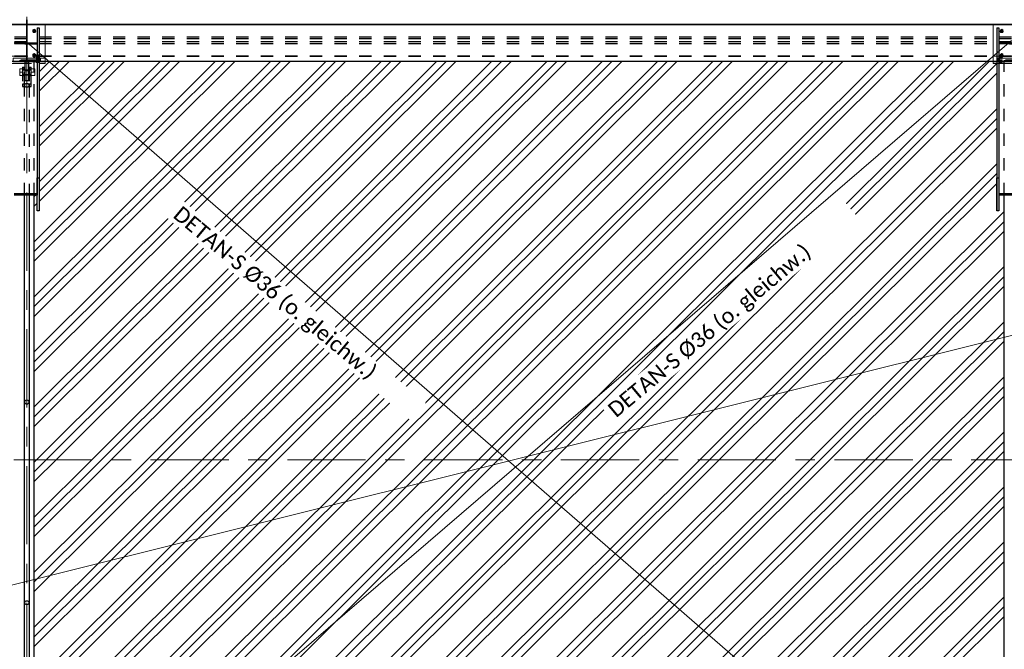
# Model space of a CAD drawing. Header units: metres. Extents: x -25 to 81, y -4 to 26.
# Tile 40 of 53: x 29.91 to 37.91, y 17.22 to 22.34. Entities that reach past the tile are written whole.
import ezdxf

# ---------------------------------------------------------------- set-up
doc = ezdxf.new("R2010")
doc.units = ezdxf.units.M
for name, pattern in [('Rasterlinie', [1.11125, 0.635, -0.15875, 0.15875, -0.15875]), ('Strich', [0.3175, 0.15875, -0.15875]), ('Verdeckt', [0.15, 0.1, -0.05])]:
    doc.linetypes.add(name, pattern=pattern)
for name, color, linetype, lineweight in [('_Verdeckte Linien_', 7, 'Strich', 18), ('A-DETL-THIN', 151, 'Continuous', 18), ('A-FLOR', 192, 'Continuous', 35), ('A-FLOR-PATT', 8, 'Continuous', 50), ('S-BEAM', 12, 'Continuous', 35), ('S-BEAM-HDLN', 1, 'Verdeckt', 25), ('S-COLS', 52, 'Continuous', 18), ('S-COLS-HDLN', 52, 'Verdeckt', 25), ('S-GRID', 1, 'Continuous', 9), ('Text', 250, 'Continuous', 9), ('Tragwerksverbindungen', 7, 'Continuous', 18)]:
    doc.layers.add(name, color=color, linetype=linetype, lineweight=lineweight)
doc.styles.add('Calibri_2', font='calibri.ttf', dxfattribs={"height": 0.125})

# ---------------------------------------------------------------- blocks, each defined once
blk = doc.blocks.new('FP_29-Dach _Draufsicht_')
at = {"layer": 'A-FLOR-PATT', "lineweight": 18}
for p, q in [((18.6235, 20.4549), (20.1741, 21.9997)), ((18.6235, 20.0076), (20.6232, 21.9997)), ((18.6235, 19.5603), (21.0722, 21.9997)), ((18.6235, 19.113), (21.5212, 21.9997)), ((18.6235, 20.3759), (20.2535, 21.9997)), ((18.6235, 19.9286), (20.7025, 21.9997)), ((18.6235, 19.4813), (21.1515, 21.9997)), ((18.6235, 19.0339), (21.6006, 21.9997)), ((18.6235, 20.534), (20.0948, 21.9997)), ((18.6235, 20.0867), (20.5438, 21.9997)), ((18.6235, 19.6394), (20.9928, 21.9997)), ((18.6235, 19.1921), (21.4418, 21.9997)), ((18.6235, 20.4549), (20.1741, 21.9997)), ((18.6235, 20.0076), (20.6232, 21.9997)), ((18.6235, 19.5603), (21.0722, 21.9997)), ((18.6235, 19.113), (21.5212, 21.9997)), ((18.6235, 20.3759), (20.2535, 21.9997)), ((18.6235, 19.9286), (20.7025, 21.9997)), ((18.6235, 19.4813), (21.1515, 21.9997)), ((18.6235, 19.0339), (21.6006, 21.9997)), ((18.6235, 20.534), (20.0948, 21.9997)), ((18.6235, 20.0867), (20.5438, 21.9997)), ((18.6235, 19.6394), (20.9928, 21.9997)), ((18.6235, 19.1921), (21.4418, 21.9997)), ((18.653, 18.7741), (21.8908, 21.9997)), ((18.653, 18.7741), (21.8908, 21.9997)), ((18.6635, 21.8367), (18.8271, 21.9997)), ((18.6635, 21.3894), (19.2761, 21.9997)), ((18.6635, 20.9421), (19.7251, 21.9997)), ((18.6635, 21.7576), (18.9065, 21.9997)), ((18.6635, 21.3103), (19.3555, 21.9997)), ((18.6635, 20.863), (19.8045, 21.9997)), ((18.6635, 21.9158), (18.7477, 21.9997)), ((18.6635, 21.4685), (19.1967, 21.9997)), ((18.6635, 21.0212), (19.6458, 21.9997)), ((18.6635, 21.8367), (18.8271, 21.9997)), ((18.6635, 21.3894), (19.2761, 21.9997)), ((18.6635, 20.9421), (19.7251, 21.9997)), ((18.6635, 21.7576), (18.9065, 21.9997)), ((18.6635, 21.3103), (19.3555, 21.9997)), ((18.6635, 20.863), (19.8045, 21.9997)), ((18.6635, 21.9158), (18.7477, 21.9997)), ((18.6635, 21.4685), (19.1967, 21.9997)), ((18.6635, 21.0212), (19.6458, 21.9997)), ((18.7324, 18.7741), (21.9702, 21.9997)), ((18.7324, 18.7741), (21.9702, 21.9997)), ((18.8117, 18.7741), (22.0496, 21.9997)), ((18.8117, 18.7741), (22.0496, 21.9997)), ((19.102, 18.7741), (22.3398, 21.9997)), ((19.102, 18.7741), (22.3398, 21.9997)), ((19.1814, 18.7741), (22.4192, 21.9997)), ((19.1814, 18.7741), (22.4192, 21.9997)), ((19.2607, 18.7741), (22.4986, 21.9997)), ((19.2607, 18.7741), (22.4986, 21.9997)), ((19.551, 18.7741), (22.7888, 21.9997)), ((19.551, 18.7741), (22.7888, 21.9997)), ((19.6304, 18.7741), (22.8682, 21.9997)), ((19.6304, 18.7741), (22.8682, 21.9997)), ((19.7098, 18.7741), (22.9476, 21.9997)), ((19.7098, 18.7741), (22.9476, 21.9997)), ((20, 18.7741), (23.2379, 21.9997)), ((20, 18.7741), (23.2379, 21.9997)), ((20.0794, 18.7741), (23.3172, 21.9997)), ((20.0794, 18.7741), (23.3172, 21.9997)), ((20.1588, 18.7741), (23.3966, 21.9997)), ((20.1588, 18.7741), (23.3966, 21.9997)), ((20.449, 18.7741), (23.6869, 21.9997)), ((20.449, 18.7741), (23.6869, 21.9997)), ((20.5284, 18.7741), (23.7662, 21.9997)), ((20.5284, 18.7741), (23.7662, 21.9997)), ((20.6078, 18.7741), (23.8456, 21.9997)), ((20.6078, 18.7741), (23.8456, 21.9997)), ((20.898, 18.7741), (24.1359, 21.9997)), ((20.898, 18.7741), (24.1359, 21.9997)), ((20.9774, 18.7741), (24.2153, 21.9997)), ((20.9774, 18.7741), (24.2153, 21.9997)), ((21.0568, 18.7741), (24.2946, 21.9997)), ((21.0568, 18.7741), (24.2946, 21.9997)), ((21.3471, 18.7741), (24.5849, 21.9997)), ((21.3471, 18.7741), (24.5849, 21.9997)), ((21.4264, 18.7741), (24.6643, 21.9997)), ((21.4264, 18.7741), (24.6643, 21.9997)), ((21.5058, 18.7741), (24.7436, 21.9997)), ((21.5058, 18.7741), (24.7436, 21.9997)), ((21.7961, 18.7741), (25.0339, 21.9997)), ((21.7961, 18.7741), (25.0339, 21.9997)), ((21.8754, 18.7741), (25.1133, 21.9997)), ((21.8754, 18.7741), (25.1133, 21.9997)), ((21.9548, 18.7741), (25.1927, 21.9997)), ((21.9548, 18.7741), (25.1927, 21.9997)), ((22.2451, 18.7741), (25.4829, 21.9997)), ((22.2451, 18.7741), (25.4829, 21.9997)), ((22.3245, 18.7741), (25.5623, 21.9997)), ((22.3245, 18.7741), (25.5623, 21.9997)), ((22.4038, 18.7741), (25.6417, 21.9997)), ((22.4038, 18.7741), (25.6417, 21.9997)), ((22.6941, 18.7741), (25.9319, 21.9997)), ((22.6941, 18.7741), (25.9319, 21.9997)), ((22.7735, 18.7741), (26.0113, 21.9997)), ((22.7735, 18.7741), (26.0113, 21.9997)), ((22.8528, 18.7741), (26.0907, 21.9997)), ((22.8528, 18.7741), (26.0907, 21.9997)), ((23.1431, 18.7741), (26.3809, 21.9997)), ((23.1431, 18.7741), (26.3809, 21.9997)), ((23.2225, 18.7741), (26.4432, 21.9826)), ((23.2225, 18.7741), (26.4432, 21.9826)), ((23.3019, 18.7741), (26.4435, 21.9039)), ((23.3019, 18.7741), (26.4435, 21.9039)), ((23.5921, 18.7741), (26.4435, 21.6147)), ((23.5921, 18.7741), (26.4435, 21.6147)), ((23.6715, 18.7741), (26.4435, 21.5356)), ((23.6715, 18.7741), (26.4435, 21.5356)), ((23.7509, 18.7741), (26.4435, 21.4566)), ((23.7509, 18.7741), (26.4435, 21.4566)), ((24.0411, 18.7741), (26.4435, 21.1674)), ((24.0411, 18.7741), (26.4435, 21.1674)), ((24.1205, 18.7741), (26.4435, 21.0883)), ((24.1205, 18.7741), (26.4435, 21.0883)), ((24.1999, 18.7741), (26.4435, 21.0093)), ((24.1999, 18.7741), (26.4435, 21.0093)), ((18.6235, 20.9023), (18.6361, 20.9147)), ((18.6235, 20.9023), (18.6361, 20.9147)), ((18.6235, 20.8232), (18.6475, 20.8471)), ((18.6235, 20.8232), (18.6475, 20.8471)), ((24.4901, 18.7741), (26.5035, 20.7799)), ((24.4901, 18.7741), (26.5035, 20.7799)), ((24.5695, 18.7741), (26.5035, 20.7008)), ((24.5695, 18.7741), (26.5035, 20.7008)), ((24.6489, 18.7741), (26.5035, 20.6217)), ((24.6489, 18.7741), (26.5035, 20.6217)), ((24.9392, 18.7741), (26.5035, 20.3326)), ((24.9392, 18.7741), (26.5035, 20.3326)), ((25.0185, 18.7741), (26.5035, 20.2535)), ((25.0185, 18.7741), (26.5035, 20.2535)), ((25.0979, 18.7741), (26.5035, 20.1744)), ((25.0979, 18.7741), (26.5035, 20.1744)), ((25.3882, 18.7741), (26.5035, 19.8852)), ((25.3882, 18.7741), (26.5035, 19.8852)), ((25.4675, 18.7741), (26.5035, 19.8062)), ((25.4675, 18.7741), (26.5035, 19.8062)), ((25.5469, 18.7741), (26.5035, 19.7271)), ((25.5469, 18.7741), (26.5035, 19.7271)), ((25.8372, 18.7741), (26.5035, 19.4379)), ((25.8372, 18.7741), (26.5035, 19.4379)), ((25.9166, 18.7741), (26.5035, 19.3589)), ((25.9166, 18.7741), (26.5035, 19.3589)), ((25.9959, 18.7741), (26.5035, 19.2798)), ((25.9959, 18.7741), (26.5035, 19.2798)), ((26.2862, 18.7741), (26.5035, 18.9906)), ((26.2862, 18.7741), (26.5035, 18.9906)), ((26.3656, 18.7741), (26.5035, 18.9116)), ((26.3656, 18.7741), (26.5035, 18.9116)), ((26.4449, 18.7741), (26.5035, 18.8325)), ((26.4449, 18.7741), (26.5035, 18.8325)), ((18.6235, 18.6657), (18.7324, 18.7741)), ((18.6235, 18.2184), (19.1814, 18.7741)), ((18.6235, 17.7711), (19.6304, 18.7741)), ((18.6235, 17.3238), (20.0794, 18.7741)), ((18.6235, 16.8765), (20.5284, 18.7741)), ((18.6235, 18.5866), (18.8117, 18.7741)), ((18.6235, 18.1393), (19.2607, 18.7741)), ((18.6235, 17.692), (19.7098, 18.7741)), ((18.6235, 17.2447), (20.1588, 18.7741)), ((18.6235, 16.7974), (20.6078, 18.7741)), ((18.6235, 18.7448), (18.653, 18.7741)), ((18.6235, 18.2975), (19.102, 18.7741)), ((18.6235, 17.8502), (19.551, 18.7741)), ((18.6235, 17.4029), (20, 18.7741)), ((18.6235, 16.9556), (20.449, 18.7741)), ((18.6235, 16.5082), (20.898, 18.7741)), ((18.6235, 18.6657), (18.7324, 18.7741)), ((18.6235, 18.2184), (19.1814, 18.7741)), ((18.6235, 17.7711), (19.6304, 18.7741)), ((18.6235, 17.3238), (20.0794, 18.7741)), ((18.6235, 16.8765), (20.5284, 18.7741)), ((18.6235, 18.5866), (18.8117, 18.7741)), ((18.6235, 18.1393), (19.2607, 18.7741)), ((18.6235, 17.692), (19.7098, 18.7741)), ((18.6235, 17.2447), (20.1588, 18.7741)), ((18.6235, 16.7974), (20.6078, 18.7741)), ((18.6235, 18.7448), (18.653, 18.7741)), ((18.6235, 18.2975), (19.102, 18.7741)), ((18.6235, 17.8502), (19.551, 18.7741)), ((18.6235, 17.4029), (20, 18.7741)), ((18.6235, 16.9556), (20.449, 18.7741)), ((18.6235, 16.5082), (20.898, 18.7741)), ((18.6835, 16.4889), (20.9774, 18.7741)), ((18.6835, 16.0416), (21.4264, 18.7741)), ((18.6835, 15.5943), (21.8754, 18.7741)), ((18.6835, 16.4099), (21.0568, 18.7741)), ((18.6835, 15.9626), (21.5058, 18.7741)), ((18.6835, 15.5153), (21.9548, 18.7741)), ((18.6835, 16.1207), (21.3471, 18.7741)), ((18.6835, 15.6734), (21.7961, 18.7741)), ((18.6835, 16.4889), (20.9774, 18.7741)), ((18.6835, 16.0416), (21.4264, 18.7741)), ((18.6835, 15.5943), (21.8754, 18.7741)), ((18.6835, 16.4099), (21.0568, 18.7741)), ((18.6835, 15.9626), (21.5058, 18.7741)), ((18.6835, 15.5153), (21.9548, 18.7741)), ((18.6835, 16.1207), (21.3471, 18.7741)), ((18.6835, 15.6734), (21.7961, 18.7741)), ((18.9233, 15.465), (22.2451, 18.7741)), ((18.9233, 15.465), (22.2451, 18.7741)), ((19.0027, 15.465), (22.3245, 18.7741)), ((19.0027, 15.465), (22.3245, 18.7741)), ((19.0821, 15.465), (22.4038, 18.7741)), ((19.0821, 15.465), (22.4038, 18.7741)), ((19.3723, 15.465), (22.6941, 18.7741)), ((19.3723, 15.465), (22.6941, 18.7741)), ((19.4517, 15.465), (22.7735, 18.7741)), ((19.4517, 15.465), (22.7735, 18.7741)), ((19.5311, 15.465), (22.8528, 18.7741)), ((19.5311, 15.465), (22.8528, 18.7741)), ((19.8213, 15.465), (23.1431, 18.7741)), ((19.8213, 15.465), (23.1431, 18.7741)), ((19.9007, 15.465), (23.2225, 18.7741)), ((19.9007, 15.465), (23.2225, 18.7741)), ((19.9801, 15.465), (23.3019, 18.7741)), ((19.9801, 15.465), (23.3019, 18.7741)), ((20.2704, 15.465), (23.5921, 18.7741)), ((20.2704, 15.465), (23.5921, 18.7741)), ((20.3497, 15.465), (23.6715, 18.7741)), ((20.3497, 15.465), (23.6715, 18.7741)), ((20.4291, 15.465), (23.7509, 18.7741)), ((20.4291, 15.465), (23.7509, 18.7741)), ((20.7194, 15.465), (24.0411, 18.7741)), ((20.7194, 15.465), (24.0411, 18.7741)), ((20.7988, 15.465), (24.1205, 18.7741)), ((20.7988, 15.465), (24.1205, 18.7741)), ((20.8781, 15.465), (24.1999, 18.7741)), ((20.8781, 15.465), (24.1999, 18.7741)), ((21.1684, 15.465), (24.4901, 18.7741)), ((21.1684, 15.465), (24.4901, 18.7741)), ((21.2478, 15.465), (24.5695, 18.7741)), ((21.2478, 15.465), (24.5695, 18.7741)), ((21.3271, 15.465), (24.6489, 18.7741)), ((21.3271, 15.465), (24.6489, 18.7741)), ((21.6174, 15.465), (24.9392, 18.7741)), ((21.6174, 15.465), (24.9392, 18.7741)), ((21.6968, 15.465), (25.0185, 18.7741)), ((21.6968, 15.465), (25.0185, 18.7741)), ((21.7762, 15.465), (25.0979, 18.7741)), ((21.7762, 15.465), (25.0979, 18.7741)), ((22.0664, 15.465), (25.3882, 18.7741)), ((22.0664, 15.465), (25.3882, 18.7741)), ((22.1458, 15.465), (25.4675, 18.7741)), ((22.1458, 15.465), (25.4675, 18.7741)), ((22.2252, 15.465), (25.5469, 18.7741)), ((22.2252, 15.465), (25.5469, 18.7741)), ((22.5154, 15.465), (25.8372, 18.7741)), ((22.5154, 15.465), (25.8372, 18.7741)), ((22.5948, 15.465), (25.9166, 18.7741)), ((22.5948, 15.465), (25.9166, 18.7741)), ((22.6742, 15.465), (25.9959, 18.7741)), ((22.6742, 15.465), (25.9959, 18.7741)), ((22.9644, 15.465), (26.2862, 18.7741)), ((22.9644, 15.465), (26.2862, 18.7741)), ((23.0438, 15.465), (26.3656, 18.7741)), ((23.0438, 15.465), (26.3656, 18.7741)), ((23.1232, 15.465), (26.4449, 18.7741)), ((23.1232, 15.465), (26.4449, 18.7741)), ((23.4135, 15.465), (26.5035, 18.5433)), ((23.4135, 15.465), (26.5035, 18.5433)), ((23.4928, 15.465), (26.5035, 18.4643)), ((23.4928, 15.465), (26.5035, 18.4643)), ((23.5722, 15.465), (26.5035, 18.3852)), ((23.5722, 15.465), (26.5035, 18.3852)), ((23.8625, 15.465), (26.5035, 18.096)), ((23.8625, 15.465), (26.5035, 18.096)), ((23.9419, 15.465), (26.5035, 18.0169)), ((23.9419, 15.465), (26.5035, 18.0169)), ((24.0212, 15.465), (26.5035, 17.9379)), ((24.0212, 15.465), (26.5035, 17.9379)), ((24.3115, 15.465), (26.5035, 17.6487)), ((24.3115, 15.465), (26.5035, 17.6487)), ((24.3909, 15.465), (26.5035, 17.5696)), ((24.3909, 15.465), (26.5035, 17.5696)), ((24.4702, 15.465), (26.5035, 17.4906)), ((24.4702, 15.465), (26.5035, 17.4906))]:
    blk.add_line(p, q, dxfattribs=at)
blk = doc.blocks.new('HEB Träger - HEB 500-V41-Dach _Draufsicht_')
at = {"layer": 'S-BEAM', "lineweight": 25}
for p, q in [((46.5635, 22.301), (-1.4365, 22.301)), ((46.5635, 22.2985), (-1.4365, 22.2985)), ((26.4135, 21.9997), (18.7135, 21.9997))]:
    blk.add_line(p, q, dxfattribs=at)
at = {"layer": 'S-BEAM-HDLN'}
for p, q in [((46.5635, 22.1975), (-1.4365, 22.1975)), ((46.5635, 22.183), (-1.4365, 22.183)), ((46.5635, 22.1588), (-1.4365, 22.1588)), ((46.5635, 22.1443), (-1.4365, 22.1443)), ((46.5635, 22.0432), (-1.4365, 22.0432)), ((46.5635, 22.0408), (-1.4365, 22.0408)), ((-1.4365, 22.0021), (46.5635, 22.0021)), ((18.7135, 21.9997), (18.4136, 21.9997)), ((26.7135, 21.9997), (26.4136, 21.9997))]:
    blk.add_line(p, q, dxfattribs=at)
blk = doc.blocks.new('Rundstahl Träger - RB 36-V39-Dach _Draufsicht_')
at = {"layer": 'S-BEAM', "lineweight": 25}
for p, q in [((2.5435, 17.6012), (2.5435, 20.9147)), ((2.5835, 20.9147), (2.5835, 17.6012))]:
    blk.add_line(p, q, dxfattribs=at)
for major_axis, start_param, end_param in [((0.02, 0), 0.014492, 3.127101), ((-0.02, 0), 0, 3.141593)]:
    blk.add_ellipse((2.5635, 17.6012), major_axis=major_axis, ratio=0.649446, start_param=start_param, end_param=end_param, dxfattribs=at)
at = {"layer": 'S-BEAM-HDLN'}
for p, q in [((2.5435, 20.9148), (2.5435, 21.8058)), ((2.5835, 21.8058), (2.5835, 20.9148))]:
    blk.add_line(p, q, dxfattribs=at)
for start_param, end_param in [(0, 3.141593), (3.156084, 6.268693)]:
    blk.add_ellipse((2.5635, 21.8058), major_axis=(0.02, 0), ratio=0.649446, start_param=start_param, end_param=end_param, dxfattribs=at)
blk = doc.blocks.new('Rundstahl Träger - RB 36-V40-Dach _Draufsicht_')
at = {"layer": 'S-BEAM', "lineweight": 25}
for p, q in [((2.5435, 16.3748), (2.5435, 19.2329)), ((2.5835, 19.2329), (2.5835, 16.3748))]:
    blk.add_line(p, q, dxfattribs=at)
for start_param, end_param in [(0, 3.141593), (3.154186, 6.270592)]:
    blk.add_ellipse((2.5635, 19.2329), major_axis=(0.02, 0), ratio=0.750552, start_param=start_param, end_param=end_param, dxfattribs=at)
at = {"layer": 'S-BEAM-HDLN'}
for p, q in [((2.5435, 15.6139), (2.5435, 16.3748)), ((2.5835, 16.3748), (2.5835, 15.6139))]:
    blk.add_line(p, q, dxfattribs=at)
for start_param, end_param in [(0.012594, 3.128999), (3.141593, 6.283185)]:
    blk.add_ellipse((2.5635, 15.6139), major_axis=(0.02, 0), ratio=0.750552, start_param=start_param, end_param=end_param, dxfattribs=at)
blk = doc.blocks.new('Öse37 - Öse2-1138129-Dach _Draufsicht_')
at = {"layer": 'S-COLS-HDLN'}
for p, q in [((2.5287, 46.9145), (2.5437, 46.9145)), ((2.5287, 46.9145), (2.5287, 46.9012)), ((2.5287, 46.9012), (2.5287, 46.7769)), ((2.5287, 46.9012), (2.5437, 46.9012)), ((2.5287, 46.8934), (2.5437, 46.8934)), ((2.5437, 46.9012), (2.5437, 46.9145)), ((2.5437, 46.7769), (2.5437, 46.9012)), ((2.5437, 46.8563), (2.5287, 46.8563)), ((2.5287, 46.8484), (2.5437, 46.8484)), ((2.5287, 46.7769), (2.5287, 46.7588)), ((2.5437, 46.7769), (2.5287, 46.7769)), ((2.5287, 46.7588), (2.5437, 46.7588)), ((2.5437, 46.7588), (2.5437, 46.7769))]:
    blk.add_line(p, q, dxfattribs=at)
blk = doc.blocks.new('Öse38 - Öse2-1138143-Dach _Draufsicht_')
at = {"layer": 'S-COLS-HDLN'}
for p, q in [((2.5835, 46.9145), (2.5985, 46.9145)), ((2.5835, 46.9145), (2.5835, 46.9012)), ((2.5835, 46.9012), (2.5835, 46.7769)), ((2.5835, 46.9012), (2.5985, 46.9012)), ((2.5835, 46.8934), (2.5985, 46.8934)), ((2.5985, 46.9012), (2.5985, 46.9145)), ((2.5985, 46.7769), (2.5985, 46.9012)), ((2.5985, 46.8563), (2.5835, 46.8563)), ((2.5835, 46.8484), (2.5985, 46.8484)), ((2.5835, 46.7769), (2.5835, 46.7588)), ((2.5985, 46.7769), (2.5835, 46.7769)), ((2.5835, 46.7588), (2.5985, 46.7588)), ((2.5985, 46.7588), (2.5985, 46.7769))]:
    blk.add_line(p, q, dxfattribs=at)
blk = doc.blocks.new('SP-TV-Schraube_Mutter_001 - M36-1128530-Dach _Draufsicht_')
at = {"layer": '_Verdeckte Linien_'}
for p, q in [((0, 0.0225), (-0.0275, 0.0225)), ((-0.0275, 0), (-0.0275, 0.0225)), ((-0.0275, 0), (0, 0)), ((-0.018, -0.0698), (-0.018, 0)), ((0.0275, 0.0225), (0, 0.0225)), ((0, 0.0225), (0, 0)), ((0, 0), (0.0275, 0)), ((0.018, 0), (0.018, -0.0698)), ((0.0275, 0.0225), (0.0275, 0)), ((0, -0.0698), (-0.0275, -0.0698)), ((-0.0275, -0.0988), (-0.0275, -0.0698)), ((0.0275, -0.0698), (0, -0.0698)), ((0, -0.0698), (0, -0.0988)), ((0.0275, -0.0698), (0.0275, -0.0988)), ((-0.0275, -0.0988), (0, -0.0988)), ((0, -0.0988), (0.0275, -0.0988))]:
    blk.add_line(p, q, dxfattribs=at)
blk = doc.blocks.new('Verbindungsblech19 - Verbindungsblech2-1138368-Dach _Draufsicht_')
at = {"layer": 'S-COLS'}
for p, q in [((2.5605, 34.9389), (2.5605, 34.9026)), ((2.5605, 34.9389), (2.5665, 34.9389)), ((2.5605, 34.9026), (2.5605, 34.9008)), ((2.5665, 34.9026), (2.5605, 34.9026)), ((2.5665, 34.9026), (2.5665, 34.9389)), ((2.5665, 34.9008), (2.5665, 34.9026))]:
    blk.add_line(p, q, dxfattribs=at)
at = {"layer": 'S-COLS-HDLN'}
for p, q in [((2.5665, 34.9264), (2.5605, 34.9264)), ((2.5605, 34.9008), (2.5605, 34.8876)), ((2.5605, 34.8876), (2.5605, 34.7837)), ((2.5605, 34.8876), (2.5665, 34.8876)), ((2.5665, 34.8876), (2.5665, 34.9008)), ((2.5665, 34.7837), (2.5665, 34.8876)), ((2.5605, 34.8223), (2.5665, 34.8223)), ((2.5665, 34.7953), (2.5605, 34.7953)), ((2.5605, 34.7837), (2.5605, 34.7608)), ((2.5665, 34.7837), (2.5605, 34.7837)), ((2.5605, 34.7608), (2.5665, 34.7608)), ((2.5665, 34.7608), (2.5665, 34.7837))]:
    blk.add_line(p, q, dxfattribs=at)
blk = doc.blocks.new('Verbindungsblech20 - Verbindungsblech2-1138385-Dach _Draufsicht_')
at = {"layer": 'S-COLS-HDLN'}
for p, q in [((2.5605, 34.7808), (2.5605, 34.7464)), ((2.5605, 34.7808), (2.5665, 34.7808)), ((2.5665, 34.7581), (2.5605, 34.7581)), ((2.5605, 34.7464), (2.5605, 34.7193)), ((2.5665, 34.7464), (2.5605, 34.7464)), ((2.5605, 34.7193), (2.5605, 34.6154)), ((2.5605, 34.7193), (2.5665, 34.7193)), ((2.5665, 34.7464), (2.5665, 34.7808)), ((2.5665, 34.7193), (2.5665, 34.7464)), ((2.5665, 34.6154), (2.5665, 34.7193)), ((2.5605, 34.6541), (2.5665, 34.6541)), ((2.5665, 34.6391), (2.5605, 34.6391)), ((2.5605, 34.6154), (2.5605, 34.6028)), ((2.5665, 34.6154), (2.5605, 34.6154)), ((2.5605, 34.6028), (2.5665, 34.6028)), ((2.5665, 34.6028), (2.5665, 34.6154))]:
    blk.add_line(p, q, dxfattribs=at)
blk = doc.blocks.new('Lasche richtig20 - Lasche richtig-1138404-Dach _Draufsicht_')
at = {"layer": 'S-COLS-HDLN'}
for p, q in [((2.546, 34.6064), (2.546, 34.5842)), ((2.546, 34.6064), (2.581, 34.6064)), ((2.581, 34.601), (2.546, 34.601)), ((2.546, 34.5842), (2.546, 34.5271)), ((2.581, 34.5842), (2.546, 34.5842)), ((2.581, 34.5842), (2.581, 34.6064)), ((2.581, 34.5271), (2.581, 34.5842)), ((2.546, 34.5271), (2.546, 34.4432)), ((2.546, 34.5263), (2.581, 34.5263)), ((2.581, 34.4892), (2.546, 34.4892)), ((2.581, 34.4432), (2.581, 34.5271)), ((2.581, 34.4432), (2.546, 34.4432))]:
    blk.add_line(p, q, dxfattribs=at)
blk = doc.blocks.new('SP-TV-Schraube_DIN4017_001 - M12-1132153-Dach _Draufsicht_')
at = {"layer": '_Verdeckte Linien_'}
for p, q in [((2.6395, 22.008), (2.6485, 22.0085)), ((2.6395, 22.0071), (2.6395, 22.008)), ((2.6485, 22.0067), (2.6395, 22.0071)), ((2.6395, 22.0071), (2.6395, 21.9997)), ((2.6485, 22.001), (2.6395, 22.0006)), ((2.6395, 21.9997), (2.6485, 21.9992)), ((2.6425, 22.0076), (2.6425, 22.0534)), ((2.6485, 22.0085), (2.6575, 22.008)), ((2.6485, 22.0067), (2.6485, 22.0085)), ((2.6575, 22.0071), (2.6485, 22.0067)), ((2.6485, 21.9992), (2.6485, 22.0067)), ((2.6575, 22.0006), (2.6485, 22.001)), ((2.6485, 21.9992), (2.6575, 21.9997)), ((2.6545, 22.0534), (2.6545, 22.0076)), ((2.6575, 22.008), (2.6575, 22.0071)), ((2.6575, 21.9997), (2.6575, 22.0071))]:
    blk.add_line(p, q, dxfattribs=at)
for centre, start_param, end_param in [((2.6485, 22.0534), 0, 3.141593), ((2.6485, 22.0534), 3.141593, 6.283185), ((2.6485, 22.0076), 0, 3.141593), ((2.6485, 22.0076), 3.141593, 6.283185)]:
    blk.add_ellipse(centre, major_axis=(0.006, 0), ratio=0.087156, start_param=start_param, end_param=end_param, dxfattribs=at)
blk = doc.blocks.new('SP-TV-Schraube_DIN4017_001 - M12-1132165-Dach _Draufsicht_')
at = {"layer": '_Verdeckte Linien_'}
for p, q in [((2.6395, 22.0006), (2.6485, 22.001)), ((2.6395, 21.9997), (2.6395, 22.0006)), ((2.6485, 21.9992), (2.6395, 21.9997)), ((2.6395, 21.9997), (2.6395, 21.9922)), ((2.6425, 22.0001), (2.6425, 22.0456)), ((2.6485, 22.001), (2.6575, 22.0006)), ((2.6485, 21.9993), (2.6485, 22.001)), ((2.6575, 21.9997), (2.6485, 21.9992)), ((2.6485, 21.9917), (2.6485, 21.9992)), ((2.6545, 22.0456), (2.6545, 22.0001)), ((2.6575, 22.0006), (2.6575, 21.9997)), ((2.6575, 21.9922), (2.6575, 21.9997)), ((2.6485, 21.9935), (2.6395, 21.9931)), ((2.6395, 21.9922), (2.6485, 21.9917)), ((2.6575, 21.9931), (2.6485, 21.9935)), ((2.6485, 21.9917), (2.6575, 21.9922))]:
    blk.add_line(p, q, dxfattribs=at)
for centre, start_param, end_param in [((2.6485, 22.0456), 0, 3.141593), ((2.6485, 22.0456), 3.141593, 6.283185), ((2.6485, 22.0001), 0, 3.141593), ((2.6485, 22.0001), 3.141593, 6.283185)]:
    blk.add_ellipse(centre, major_axis=(0.006, 0), ratio=0.087156, start_param=start_param, end_param=end_param, dxfattribs=at)
blk = doc.blocks.new('SP-TV-AP-Rechteck_002 - AP-Rechteck-V55-Dach _Draufsicht_')
at = {"layer": '_Verdeckte Linien_'}
for p, q in [((2.4135, 9.9997), (2.4135, 10.0428)), ((2.4135, 10.0428), (2.7135, 10.0428)), ((2.7135, 10.0279), (2.4135, 10.0279)), ((2.7135, 10.0428), (2.7135, 9.9997)), ((2.6635, 9.9975), (2.4436, 9.9975)), ((2.4436, 9.9826), (2.6635, 9.9826))]:
    blk.add_line(p, q, dxfattribs=at)
at = {"layer": 'Tragwerksverbindungen'}
for p, q in [((2.4135, 9.9997), (2.4135, 9.9993)), ((2.7135, 9.9993), (2.7135, 9.9997)), ((2.4135, 9.9975), (2.4135, 9.9993)), ((2.4435, 9.9975), (2.4135, 9.9975)), ((2.4135, 9.9975), (2.4135, 9.9826)), ((2.4135, 9.9826), (2.4435, 9.9826)), ((2.7135, 9.9975), (2.6635, 9.9975)), ((2.6635, 9.9826), (2.7135, 9.9826)), ((2.7135, 9.9993), (2.7135, 9.9975)), ((2.7135, 9.9975), (2.7135, 9.9826))]:
    blk.add_line(p, q, dxfattribs=at)
blk = doc.blocks.new('SP-TV-AP-Rechteck_002 - AP-Rechteck-V57-Dach _Draufsicht_')
at = {"layer": '_Verdeckte Linien_'}
for p, q in [((2.4135, 9.9997), (2.7135, 9.9997)), ((2.6635, 9.9979), (2.4436, 9.9979))]:
    blk.add_line(p, q, dxfattribs=at)
at = {"layer": 'Tragwerksverbindungen'}
for p, q in [((2.7135, 10.2985), (2.4135, 10.2985)), ((2.4135, 10.2985), (2.4135, 10.2968)), ((2.4135, 9.9979), (2.4135, 10.2968)), ((2.4135, 10.2968), (2.7135, 10.2968)), ((2.7135, 10.2985), (2.7135, 10.2968)), ((2.7135, 10.2968), (2.7135, 9.9979)), ((2.4435, 9.9979), (2.4135, 9.9979)), ((2.7135, 9.9979), (2.6635, 9.9979))]:
    blk.add_line(p, q, dxfattribs=at)
blk = doc.blocks.new('SP-TV-AP-Rechteck_002 - AP-Rechteck-V47-Dach _Draufsicht_')
at = {"layer": '_Verdeckte Linien_'}
for p, q in [((2.4535, 22.0121), (2.4535, 22.0261)), ((2.4535, 22.0261), (2.6735, 22.0261)), ((2.6735, 22.0121), (2.4535, 22.0121)), ((2.4535, 22.0121), (2.4535, 21.9972)), ((2.6735, 22.0111), (2.4535, 22.0111)), ((2.6735, 22.0261), (2.6735, 22.0121)), ((2.6735, 22.0121), (2.6735, 21.9972)), ((2.4535, 21.9972), (2.6735, 21.9972))]:
    blk.add_line(p, q, dxfattribs=at)
blk = doc.blocks.new('SP-TV-Schraube_DIN4017_001 - M14-V48-Dach _Draufsicht_')
at = {"layer": '_Verdeckte Linien_'}
for p, q in [((2.6235, 22.0644), (2.613, 22.0583)), ((2.613, 22.0575), (2.6235, 22.0636)), ((2.613, 22.0583), (2.613, 22.0575)), ((2.613, 22.0455), (2.613, 22.0575)), ((2.613, 22.0462), (2.6235, 22.0402)), ((2.617, 22.0432), (2.613, 22.0455)), ((2.6165, 22.0458), (2.6165, 22.0515)), ((2.6235, 22.0394), (2.6172, 22.0431)), ((2.634, 22.0583), (2.6235, 22.0644)), ((2.6235, 22.0644), (2.6235, 22.0636)), ((2.6235, 22.0636), (2.634, 22.0575)), ((2.6235, 22.0402), (2.634, 22.0462)), ((2.6299, 22.0431), (2.6235, 22.0394)), ((2.6235, 22.0402), (2.6235, 22.0394)), ((2.634, 22.0455), (2.63, 22.0432)), ((2.6305, 22.0515), (2.6305, 22.0458)), ((2.634, 22.0575), (2.634, 22.0583)), ((2.634, 22.0575), (2.634, 22.0455))]:
    blk.add_line(p, q, dxfattribs=at)
for centre, start_param, end_param in [((2.6235, 22.0515), 0, 3.141593), ((2.6235, 22.0458), 0, 3.141593), ((2.6235, 22.0515), 3.141593, 3.559583), ((2.6235, 22.0458), 3.141593, 6.283185), ((2.6235, 22.0515), 3.579632, 5.845146), ((2.6235, 22.0515), 5.865195, 6.283185)]:
    blk.add_ellipse(centre, major_axis=(0.007, 0), ratio=0.996195, start_param=start_param, end_param=end_param, dxfattribs=at)
blk = doc.blocks.new('TH-VE-Mutter - M14-V49-Dach _Draufsicht_')
at = {"layer": '_Verdeckte Linien_'}
for p, q in [((2.6108, 22.0465), (2.6108, 22.0471)), ((2.6172, 22.0573), (2.6172, 22.058)), ((2.6172, 22.0355), (2.6172, 22.0361)), ((2.6176, 22.0463), (2.6176, 22.0471)), ((2.6294, 22.0471), (2.6294, 22.0463)), ((2.6299, 22.0573), (2.6299, 22.058)), ((2.6299, 22.0355), (2.6299, 22.0361)), ((2.6362, 22.0471), (2.6362, 22.0465))]:
    blk.add_line(p, q, dxfattribs=at)
for centre, major_axis, start_param, end_param in [((2.6235, 22.0472), (0.0099, 0), 0, 3.141593), ((2.6235, 22.0462), (0.0099, 0), 0, 3.141593), ((2.6235, 22.0472), (0.0099, 0), 3.141593, 3.171412), ((2.6235, 22.0472), (0.0099, 0), 3.210102, 6.214676), ((2.6235, 22.0462), (0.0099, 0), 3.141593, 6.283185), ((2.6235, 22.0472), (0.007, 0), 0, 3.141593), ((2.6235, 22.0462), (0.007, 0), 0, 3.141593), ((2.6235, 22.0472), (0.007, 0), 3.141593, 3.183766), ((2.6235, 22.0462), (0.007, 0), 3.141593, 6.283185), ((2.6235, 22.0472), (0.007, 0), 3.238485, 6.186293), ((2.6235, 22.0471), (0.00592, 0), 0, 3.141593), ((2.6235, 22.0463), (0.00592, 0), 0, 3.141593), ((2.6235, 22.0471), (0.00592, 0), 3.141593, 3.175287), ((2.6235, 22.0471), (0.00592, 0), 3.240022, 6.184756), ((2.6235, 22.0463), (0.00592, 0), 3.141593, 6.283185), ((2.6235, 22.0471), (0.00592, 0), 6.249491, 6.283185), ((2.6235, 22.0472), (0.007, 0), 6.241012, 6.283185), ((2.6235, 22.0472), (0.0099, 0), 6.253366, 6.283185)]:
    blk.add_ellipse(centre, major_axis=major_axis, ratio=0.996195, start_param=start_param, end_param=end_param, dxfattribs=at)
for points in [[(2.6108, 22.0471), (2.6115, 22.0483), (2.613, 22.0508), (2.615, 22.0544), (2.6165, 22.0568), (2.6172, 22.058)], [(2.6172, 22.0573), (2.6165, 22.0561), (2.615, 22.0535), (2.613, 22.05), (2.6115, 22.0476), (2.6108, 22.0464)], [(2.6172, 22.0361), (2.6165, 22.0374), (2.615, 22.0399), (2.613, 22.0434), (2.6115, 22.0459), (2.6108, 22.0471)], [(2.6108, 22.0464), (2.6115, 22.0451), (2.613, 22.0426), (2.615, 22.039), (2.6165, 22.0366), (2.6172, 22.0354)], [(2.6172, 22.058), (2.6186, 22.0581), (2.6214, 22.0581), (2.6256, 22.0581), (2.6284, 22.0581), (2.6299, 22.058)], [(2.6299, 22.0573), (2.6284, 22.0573), (2.6256, 22.0573), (2.6214, 22.0573), (2.6186, 22.0573), (2.6172, 22.0573)], [(2.6299, 22.0361), (2.6285, 22.0361), (2.6256, 22.0362), (2.6215, 22.0362), (2.6186, 22.0361), (2.6172, 22.0361)], [(2.6172, 22.0354), (2.6186, 22.0354), (2.6215, 22.0353), (2.6256, 22.0353), (2.6285, 22.0354), (2.6299, 22.0354)], [(2.6299, 22.058), (2.6306, 22.0568), (2.632, 22.0544), (2.6341, 22.0509), (2.6355, 22.0483), (2.6362, 22.0471)], [(2.6362, 22.0464), (2.6355, 22.0476), (2.6341, 22.05), (2.632, 22.0536), (2.6306, 22.0561), (2.6299, 22.0573)], [(2.6362, 22.0471), (2.6355, 22.0459), (2.6341, 22.0434), (2.632, 22.0399), (2.6306, 22.0374), (2.6299, 22.0361)], [(2.6299, 22.0354), (2.6306, 22.0366), (2.632, 22.039), (2.6341, 22.0426), (2.6355, 22.0451), (2.6362, 22.0464)]]:
    blk.add_open_spline(points, degree=3, dxfattribs=at)
blk = doc.blocks.new('SP-TV-Schraube_DIN4017_001 - M14-V50-Dach _Draufsicht_')
at = {"layer": '_Verdeckte Linien_'}
for p, q in [((2.6235, 22.2636), (2.613, 22.2576)), ((2.613, 22.2568), (2.6235, 22.2628)), ((2.613, 22.2576), (2.613, 22.2568)), ((2.613, 22.2447), (2.613, 22.2568)), ((2.613, 22.2455), (2.6235, 22.2394)), ((2.617, 22.2424), (2.613, 22.2447)), ((2.6235, 22.2387), (2.6172, 22.2423)), ((2.634, 22.2576), (2.6235, 22.2636)), ((2.6235, 22.2636), (2.6235, 22.2628)), ((2.6235, 22.2628), (2.634, 22.2568)), ((2.6235, 22.2394), (2.634, 22.2455)), ((2.6299, 22.2423), (2.6235, 22.2387)), ((2.6235, 22.2394), (2.6235, 22.2387)), ((2.634, 22.2447), (2.63, 22.2424)), ((2.634, 22.2568), (2.634, 22.2576)), ((2.634, 22.2568), (2.634, 22.2447))]:
    blk.add_line(p, q, dxfattribs=at)
for start_param, end_param in [(0, 3.141593), (3.141593, 3.559583), (3.579632, 5.845146), (5.865195, 6.283185)]:
    blk.add_ellipse((2.6235, 22.2507), major_axis=(0.007, 0), ratio=0.996195, start_param=start_param, end_param=end_param, dxfattribs=at)
at = {"layer": 'Tragwerksverbindungen'}
for p, q in [((2.6165, 22.245), (2.6165, 22.2507)), ((2.6305, 22.2507), (2.6305, 22.245))]:
    blk.add_line(p, q, dxfattribs=at)
for start_param, end_param in [(0, 3.141593), (3.141593, 6.283185)]:
    blk.add_ellipse((2.6235, 22.245), major_axis=(0.007, 0), ratio=0.996195, start_param=start_param, end_param=end_param, dxfattribs=at)
blk = doc.blocks.new('TH-VE-Mutter - M14-V51-Dach _Draufsicht_')
at = {"layer": '_Verdeckte Linien_'}
for p, q in [((2.6176, 22.2456), (2.6176, 22.2463)), ((2.6294, 22.2463), (2.6294, 22.2456)), ((2.6172, 22.2348), (2.6172, 22.2353)), ((2.6299, 22.2348), (2.6299, 22.2353))]:
    blk.add_line(p, q, dxfattribs=at)
for centre, major_axis, start_param, end_param in [((2.6235, 22.2464), (0.0099, 0), 0, 3.141593), ((2.6235, 22.2464), (0.0099, 0), 3.141593, 3.171412), ((2.6235, 22.2464), (0.0099, 0), 3.210102, 6.214676), ((2.6235, 22.2464), (0.007, 0), 0, 3.141593), ((2.6235, 22.2464), (0.007, 0), 3.141593, 3.183766), ((2.6235, 22.2455), (0.007, 0), 3.141593, 6.283185), ((2.6235, 22.2464), (0.007, 0), 3.238485, 6.186293), ((2.6235, 22.2463), (0.00592, 0), 0, 3.141593), ((2.6235, 22.2456), (0.00592, 0), 0, 3.141593), ((2.6235, 22.2463), (0.00592, 0), 3.141593, 3.175287), ((2.6235, 22.2463), (0.00592, 0), 3.240022, 6.184756), ((2.6235, 22.2456), (0.00592, 0), 3.141593, 6.283185), ((2.6235, 22.2463), (0.00592, 0), 6.249491, 6.283185), ((2.6235, 22.2464), (0.007, 0), 6.241012, 6.283185), ((2.6235, 22.2464), (0.0099, 0), 6.253366, 6.283185)]:
    blk.add_ellipse(centre, major_axis=major_axis, ratio=0.996195, start_param=start_param, end_param=end_param, dxfattribs=at)
for points in [[(2.6172, 22.2353), (2.6165, 22.2366), (2.615, 22.2391), (2.613, 22.2427), (2.6115, 22.2451), (2.6108, 22.2463)], [(2.6362, 22.2463), (2.6355, 22.2451), (2.6341, 22.2427), (2.632, 22.2391), (2.6306, 22.2366), (2.6299, 22.2353)], [(2.6299, 22.2353), (2.6285, 22.2354), (2.6256, 22.2354), (2.6215, 22.2354), (2.6186, 22.2354), (2.6172, 22.2353)]]:
    blk.add_open_spline(points, degree=3, dxfattribs=at)
at = {"layer": 'Tragwerksverbindungen'}
for p, q in [((2.6108, 22.2457), (2.6108, 22.2463)), ((2.6172, 22.2566), (2.6172, 22.2573)), ((2.6299, 22.2566), (2.6299, 22.2573)), ((2.6362, 22.2463), (2.6362, 22.2457))]:
    blk.add_line(p, q, dxfattribs=at)
for major_axis, start_param, end_param in [((0.0099, 0), 0, 3.141593), ((0.0099, 0), 3.141593, 6.283185), ((0.007, 0), 0, 3.141593)]:
    blk.add_ellipse((2.6235, 22.2455), major_axis=major_axis, ratio=0.996195, start_param=start_param, end_param=end_param, dxfattribs=at)
for points in [[(2.6108, 22.2463), (2.6115, 22.2476), (2.613, 22.2501), (2.615, 22.2536), (2.6165, 22.2561), (2.6172, 22.2573)], [(2.6172, 22.2566), (2.6165, 22.2553), (2.615, 22.2528), (2.613, 22.2492), (2.6115, 22.2468), (2.6108, 22.2456)], [(2.6108, 22.2456), (2.6115, 22.2443), (2.613, 22.2418), (2.615, 22.2383), (2.6165, 22.2359), (2.6172, 22.2347)], [(2.6172, 22.2573), (2.6186, 22.2573), (2.6214, 22.2573), (2.6256, 22.2573), (2.6284, 22.2573), (2.6299, 22.2573)], [(2.6299, 22.2566), (2.6284, 22.2565), (2.6256, 22.2565), (2.6214, 22.2565), (2.6186, 22.2565), (2.6172, 22.2566)], [(2.6299, 22.2573), (2.6306, 22.2561), (2.632, 22.2537), (2.6341, 22.2501), (2.6355, 22.2476), (2.6362, 22.2463)], [(2.6362, 22.2456), (2.6355, 22.2468), (2.6341, 22.2492), (2.632, 22.2528), (2.6306, 22.2553), (2.6299, 22.2566)], [(2.6299, 22.2347), (2.6306, 22.2359), (2.632, 22.2383), (2.6341, 22.2418), (2.6355, 22.2443), (2.6362, 22.2456)], [(2.6172, 22.2347), (2.6186, 22.2346), (2.6215, 22.2346), (2.6256, 22.2346), (2.6285, 22.2346), (2.6299, 22.2347)]]:
    blk.add_open_spline(points, degree=3, dxfattribs=at)

msp = doc.modelspace()

# ---------------------------------------------------------------- linework, layer by layer
at = {"layer": 'A-DETL-THIN'}
for p, q in [((9.9724, 12.7812), (57.9724, 24.7682)), ((37.9724, 22.1695), (29.9724, 15.292)), ((29.9724, 22.158), (37.9724, 15.2037))]:
    msp.add_line(p, q, dxfattribs=at)
at = {"layer": 'S-BEAM', "lineweight": 25}
for p, q in [((30.0564, 22.2723), (30.0564, 21.0548)), ((30.0724, 22.2723), (30.0724, 21.0548)), ((37.8524, 22.2723), (37.8524, 21.0548)), ((37.8684, 22.2723), (37.8684, 21.0548)), ((29.8684, 22.151), (30.0564, 22.151)), ((30.0564, 22.151), (30.0564, 20.9263)), ((37.8684, 22.151), (37.8684, 20.9263)), ((37.8684, 22.151), (38.0564, 22.151)), ((30.0724, 22.0187), (30.0724, 20.7863)), ((37.8524, 22.0187), (37.8524, 20.7863)), ((30.0564, 20.9263), (30.0564, 21.0548)), ((30.0564, 21.0548), (30.0724, 21.0548)), ((30.0724, 21.0548), (30.0724, 20.7863)), ((37.8524, 20.7863), (37.8524, 21.0548)), ((37.8524, 21.0548), (37.8684, 21.0548)), ((37.8684, 21.0548), (37.8684, 20.9263)), ((29.8684, 20.9263), (30.0564, 20.9263)), ((30.0564, 20.9147), (29.8684, 20.9147)), ((30.0324, 16.3748), (30.0324, 20.9147)), ((30.0564, 20.7863), (30.0564, 20.9147)), ((30.0564, 20.7863), (30.0564, 20.9147)), ((37.8684, 20.9263), (38.0564, 20.9263)), ((38.0564, 20.9147), (37.8684, 20.9147)), ((37.8684, 20.9147), (37.8684, 20.7863)), ((37.8684, 20.9147), (37.8684, 20.7863)), ((37.9124, 16.3748), (37.9124, 20.9147)), ((30.0724, 20.7863), (30.0564, 20.7863)), ((37.8684, 20.7863), (37.8524, 20.7863))]:
    msp.add_line(p, q, dxfattribs=at)
at = {"layer": 'S-BEAM-HDLN'}
for p, q in [((30.0564, 22.2723), (30.0724, 22.2723)), ((37.8524, 22.2723), (37.8684, 22.2723)), ((30.0564, 22.1401), (29.8684, 22.1401)), ((38.0564, 22.1401), (37.8684, 22.1401)), ((29.9124, 22.0081), (30.0324, 22.0081)), ((30.0324, 22.0081), (30.0324, 21.9976)), ((30.0724, 22.0187), (30.0564, 22.0187)), ((37.8684, 22.0187), (37.8524, 22.0187)), ((37.9124, 21.9976), (37.9124, 22.0081)), ((37.9124, 22.0081), (38.0324, 22.0081)), ((30.0324, 21.9976), (29.9124, 21.9976)), ((30.0324, 20.9148), (30.0324, 21.9976)), ((38.0324, 21.9976), (37.9124, 21.9976)), ((37.9124, 20.9148), (37.9124, 21.9976)), ((30.0564, 20.9148), (30.0564, 20.9263)), ((30.0564, 20.9263), (30.0564, 20.9147)), ((37.8684, 20.9263), (37.8684, 20.9147)), ((37.8684, 20.9263), (37.8684, 20.9148))]:
    msp.add_line(p, q, dxfattribs=at)
at = {"layer": 'S-GRID', "linetype": 'Rasterlinie'}
for p, q in [((29.9724, 25.3796), (29.9724, -0.0229)), ((8.7531, 18.7637), (58.6241, 18.7637))]:
    msp.add_line(p, q, dxfattribs=at)

# ---------------------------------------------------------------- block references
at = {"layer": '_Verdeckte Linien_'}
for name, p in [('SP-TV-AP-Rechteck_002 - AP-Rechteck-V57-Dach _Draufsicht_', (27.4089, 12)), ('TH-VE-Mutter - M14-V51-Dach _Draufsicht_', (27.4089, 0)), ('SP-TV-Schraube_DIN4017_001 - M14-V50-Dach _Draufsicht_', (27.4089, 0)), ('SP-TV-AP-Rechteck_002 - AP-Rechteck-V57-Dach _Draufsicht_', (35.4089, 12)), ('TH-VE-Mutter - M14-V51-Dach _Draufsicht_', (35.2689, 0)), ('SP-TV-Schraube_DIN4017_001 - M14-V50-Dach _Draufsicht_', (35.2689, 0)), ('SP-TV-AP-Rechteck_002 - AP-Rechteck-V55-Dach _Draufsicht_', (27.4089, 12)), ('SP-TV-AP-Rechteck_002 - AP-Rechteck-V47-Dach _Draufsicht_', (27.4089, 0)), ('TH-VE-Mutter - M14-V49-Dach _Draufsicht_', (27.4089, 0)), ('SP-TV-Schraube_DIN4017_001 - M14-V48-Dach _Draufsicht_', (27.4089, 0)), ('SP-TV-Schraube_DIN4017_001 - M12-1132153-Dach _Draufsicht_', (27.4089, 0)), ('SP-TV-Schraube_DIN4017_001 - M12-1132165-Dach _Draufsicht_', (27.4089, 0)), ('SP-TV-AP-Rechteck_002 - AP-Rechteck-V55-Dach _Draufsicht_', (35.4089, 12)), ('SP-TV-AP-Rechteck_002 - AP-Rechteck-V47-Dach _Draufsicht_', (35.4089, 0)), ('SP-TV-Schraube_DIN4017_001 - M12-1132153-Dach _Draufsicht_', (35.2389, 0)), ('SP-TV-Schraube_DIN4017_001 - M12-1132165-Dach _Draufsicht_', (35.2389, 0)), ('TH-VE-Mutter - M14-V49-Dach _Draufsicht_', (35.2689, 0)), ('SP-TV-Schraube_DIN4017_001 - M14-V48-Dach _Draufsicht_', (35.2689, 0))]:
    msp.add_blockref(name, p, dxfattribs=at)
at = {"layer": '_Verdeckte Linien_', "rotation": 89.99999999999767}
msp.add_blockref('SP-TV-Schraube_Mutter_001 - M36-1128530-Dach _Draufsicht_', (29.9376, 21.9127), dxfattribs=at)
at = {"layer": 'A-FLOR'}
msp.add_blockref('FP_29-Dach _Draufsicht_', (11.4089, 0), dxfattribs=at)
at = {"layer": 'S-BEAM-HDLN'}
for name, p in [('HEB Träger - HEB 500-V41-Dach _Draufsicht_', (11.4089, 0)), ('Rundstahl Träger - RB 36-V39-Dach _Draufsicht_', (27.4089, 0)), ('Rundstahl Träger - RB 36-V40-Dach _Draufsicht_', (27.4089, 0))]:
    msp.add_blockref(name, p, dxfattribs=at)
at = {"layer": 'S-COLS-HDLN'}
for name, p in [('Verbindungsblech19 - Verbindungsblech2-1138368-Dach _Draufsicht_', (27.4089, -12.5999)), ('Verbindungsblech20 - Verbindungsblech2-1138385-Dach _Draufsicht_', (27.4089, -12.5999)), ('Lasche richtig20 - Lasche richtig-1138404-Dach _Draufsicht_', (27.4089, -12.5999)), ('Öse37 - Öse2-1138129-Dach _Draufsicht_', (27.4089, -24.962)), ('Öse38 - Öse2-1138143-Dach _Draufsicht_', (27.4089, -24.962))]:
    msp.add_blockref(name, p, dxfattribs=at)

# ---------------------------------------------------------------- next in the draw order: texts
at = {"layer": 'Text', "color": 7, "char_height": 0.125, "width": 2.521307, "attachment_point": 1, "style": 'Calibri_2', "bg_fill": 3, "box_fill_scale": 1.25, "bg_fill_color": 256, "bg_fill_true_color": 13158600, "bg_fill_transparency": 0}
for insert, rotation in [((31.2323, 20.8339), 320.2404), ((34.6798, 19.1962), 39.85903)]:
    msp.add_mtext('DETAN-S Ø36 (o. gleichw.)', dxfattribs=dict(at, insert=insert, rotation=rotation))

doc.saveas('drawing.dxf')
